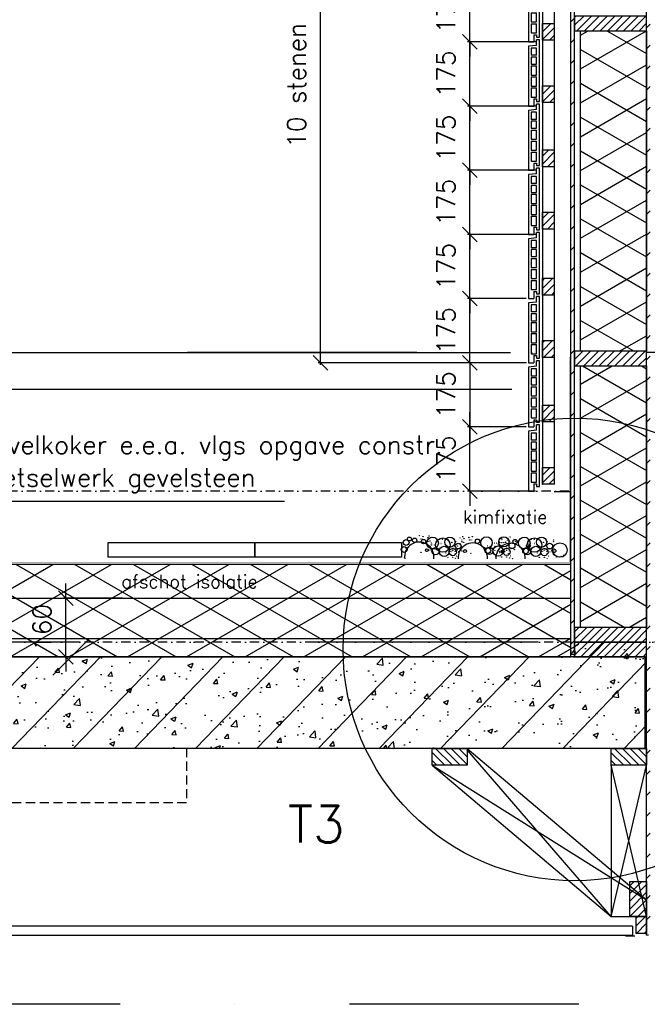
# Model space of a CAD drawing. Extents: x 149262 to 371235, y 141599 to 287858.
# Tile 9 of 60: x 153134 to 154844, y 150081 to 152767. Entities that reach past the tile are written whole.
import ezdxf

# ---------------------------------------------------------------- set-up
doc = ezdxf.new("R2010")
doc.units = 0
doc.header["$LTSCALE"] = 50
doc.header["$MEASUREMENT"] = 0
doc.header["$PDMODE"] = 3
doc.header["$PDSIZE"] = 0.1
for name, pattern in [('DASHDOT', [1, 0.5, -0.25, 0, -0.25]), ('DASHED', [0.75, 0.5, -0.25]), ('DD1', [2.66667, 1.66667, -0.5, 0, -0.5]), ('HIDDEN', [0.375, 0.25, -0.125])]:
    doc.linetypes.add(name, pattern=pattern)
doc.layers.get('0').update_dxf_attribs({"linetype": 'CONTINUOUS'})
doc.layers.get('DEFPOINTS').update_dxf_attribs({"linetype": 'CONTINUOUS'})
for name, color, linetype in [('25', 7, 'CONTINUOUS'), ('_DETAILNUMMERS', 4, 'CONTINUOUS'), ('_DETAILNUMMERSTEKST', 4, 'CONTINUOUS'), ('A--A21--_F-23-', 9, 'CONTINUOUS'), ('A--A23--_F--3-', 9, 'CONTINUOUS'), ('A--A25--_F--3-', 9, 'CONTINUOUS'), ('A--A42--_F-23-', 9, 'CONTINUOUS'), ('A--L13DC4_VLOEREN', 4, 'HIDDEN'), ('A--L21--', 3, 'CONTINUOUS'), ('A--L21--_F-23-', 4, 'CONTINUOUS'), ('A--L21D1_BUITENWAND', 1, 'CONTINUOUS'), ('A--L21D3_BUITENWAND', 3, 'CONTINUOUS'), ('A--L25--', 7, 'CONTINUOUS'), ('A--L25--_F-23-', 7, 'CONTINUOUS'), ('A--L28D1_KONSTRUKTIES', 1, 'CONTINUOUS'), ('A--L31--', 2, 'CONTINUOUS'), ('A--L31D1_BUITENKOZIJN', 1, 'CONTINUOUS'), ('A--L35-D2-_PLAFONDS', 2, 'CONTINUOUS'), ('A--L35-D4-_PLAFONDS', 4, 'CONTINUOUS'), ('A--L42--', 7, 'CONTINUOUS'), ('A--L42--_F--3-', 7, 'CONTINUOUS'), ('A--L42--_F-23-', 7, 'CONTINUOUS'), ('A--M$1A-_F123-', 1, 'CONTINUOUS'), ('A--T01A-18_TEKST', 1, 'CONTINUOUS'), ('A--T01A-25_TEKST', 2, 'CONTINUOUS'), ('STRAMIEN', 8, 'DD1'), ('X--LR---_CP', 7, 'CONTINUOUS')]:
    doc.layers.add(name, color=color, linetype=linetype)
doc.styles.add('HIEMSTRA', font='romans.shx')
doc.dimstyles.get("Standard").update_dxf_attribs({"dimscale": 50, "dimtxt": 2.5, "dimasz": 2, "dimexe": 0.3, "dimexo": 0.3, "dimgap": 2, "dimtad": 1, "dimdec": 0, "dimzin": 0, "dimdsep": 46, "dimtxsty": 'HIEMSTRA', "dimblk1": 'OBLIQUE', "dimblk2": 'OBLIQUE', "dimsah": 1, "dimcen": 0.09, "dimdle": 0.3, "dimclrd": 1, "dimclre": 1, "dimclrt": 2, "dimadec": 0, "dimazin": 0, "dimtfac": 1, "dimtdec": 4, "dimtix": 1, "dimtmove": 2, "dimatfit": 3, "dimldrblk": 'OBLIQUE', "dimfxl": 0, "dimtvp": 625, "dimtolj": 1, "dimtzin": 0, "dimarcsym": 0})
pattern_1 = [(45, (0, 0), (-10.6066, 10.6066), [])]

# ---------------------------------------------------------------- blocks, each defined once
blk = doc.blocks.new('_OBLIQUE')
at = {"color": 0, "linetype": 'ByBlock'}
blk.add_line((-0.5, -0.5), (0.5, 0.5), dxfattribs=at)
blk = doc.blocks.new('*D94')
at = {"color": 1, "linetype": 'ByBlock'}
for p, q in [((154360.2, 151656), (154360.2, 151696)), ((154513.7, 151656), (154354.2, 151656)), ((154360.2, 151481), (154360.2, 151656)), ((154538.7, 151481), (154354.2, 151481)), ((154360.2, 151481), (154360.2, 151441))]:
    blk.add_line(p, q, dxfattribs=at)
at = {"layer": 'DEFPOINTS', "color": 0, "linetype": 'ByBlock'}
for p in [(154360.2, 151656), (154519.7, 151656), (154544.7, 151481)]:
    blk.add_point(p, dxfattribs=at)
at = {"color": 1, "linetype": 'ByBlock', "xscale": 40, "yscale": 40, "zscale": 40}
for p, rotation in [((154360.2, 151656), 270), ((154360.2, 151481), 90)]:
    blk.add_blockref('_OBLIQUE', p, dxfattribs=dict(at, rotation=rotation))
at = {"color": 2, "linetype": 'ByBlock', "insert": (154295.2, 151568.5), "char_height": 50, "attachment_point": 5, "rotation": 90, "style": 'HIEMSTRA'}
blk.add_mtext('\\A1;175', dxfattribs=at)
blk = doc.blocks.new('*D95')
at = {"color": 1, "linetype": 'ByBlock'}
for p, q in [((154360.2, 152181), (154360.2, 152221)), ((154538.7, 152181), (154354.2, 152181)), ((154360.2, 152006), (154360.2, 152181)), ((154513.7, 152006), (154354.2, 152006)), ((154360.2, 152006), (154360.2, 151966))]:
    blk.add_line(p, q, dxfattribs=at)
at = {"layer": 'DEFPOINTS', "color": 0, "linetype": 'ByBlock'}
for p in [(154360.2, 152181), (154544.7, 152181), (154519.7, 152006)]:
    blk.add_point(p, dxfattribs=at)
at = {"color": 1, "linetype": 'ByBlock', "xscale": 40, "yscale": 40, "zscale": 40}
for p, rotation in [((154360.2, 152181), 270), ((154360.2, 152006), 90)]:
    blk.add_blockref('_OBLIQUE', p, dxfattribs=dict(at, rotation=rotation))
at = {"color": 2, "linetype": 'ByBlock', "insert": (154295.2, 152093.5), "char_height": 50, "attachment_point": 5, "rotation": 90, "style": 'HIEMSTRA'}
blk.add_mtext('\\A1;175', dxfattribs=at)
blk = doc.blocks.new('*D96')
at = {"color": 1, "linetype": 'ByBlock'}
for p, q in [((154360.2, 152356), (154360.2, 152396)), ((154538.7, 152356), (154354.2, 152356)), ((154360.2, 152181), (154360.2, 152356)), ((154538.7, 152181), (154354.2, 152181)), ((154360.2, 152181), (154360.2, 152141))]:
    blk.add_line(p, q, dxfattribs=at)
at = {"layer": 'DEFPOINTS', "color": 0, "linetype": 'ByBlock'}
for p in [(154360.2, 152356), (154544.7, 152356), (154544.7, 152181)]:
    blk.add_point(p, dxfattribs=at)
at = {"color": 1, "linetype": 'ByBlock', "xscale": 40, "yscale": 40, "zscale": 40}
for p, rotation in [((154360.2, 152356), 270), ((154360.2, 152181), 90)]:
    blk.add_blockref('_OBLIQUE', p, dxfattribs=dict(at, rotation=rotation))
at = {"color": 2, "linetype": 'ByBlock', "insert": (154295.2, 152268.5), "char_height": 50, "attachment_point": 5, "rotation": 90, "style": 'HIEMSTRA'}
blk.add_mtext('\\A1;175', dxfattribs=at)
blk = doc.blocks.new('*D97')
at = {"color": 1, "linetype": 'ByBlock'}
for p, q in [((154360.2, 152531), (154360.2, 152571)), ((154538.7, 152531), (154354.2, 152531)), ((154360.2, 152356), (154360.2, 152531)), ((154538.7, 152356), (154354.2, 152356)), ((154360.2, 152356), (154360.2, 152316))]:
    blk.add_line(p, q, dxfattribs=at)
at = {"layer": 'DEFPOINTS', "color": 0, "linetype": 'ByBlock'}
for p in [(154360.2, 152531), (154544.7, 152531), (154544.7, 152356)]:
    blk.add_point(p, dxfattribs=at)
at = {"color": 1, "linetype": 'ByBlock', "xscale": 40, "yscale": 40, "zscale": 40}
for p, rotation in [((154360.2, 152531), 270), ((154360.2, 152356), 90)]:
    blk.add_blockref('_OBLIQUE', p, dxfattribs=dict(at, rotation=rotation))
at = {"color": 2, "linetype": 'ByBlock', "insert": (154295.2, 152443.5), "char_height": 50, "attachment_point": 5, "rotation": 90, "style": 'HIEMSTRA'}
blk.add_mtext('\\A1;175', dxfattribs=at)
blk = doc.blocks.new('*D98')
at = {"color": 1, "linetype": 'ByBlock'}
for p, q in [((154360.2, 152706), (154360.2, 152746)), ((154538.7, 152706), (154354.2, 152706)), ((154360.2, 152531), (154360.2, 152706)), ((154538.7, 152531), (154354.2, 152531)), ((154360.2, 152531), (154360.2, 152491))]:
    blk.add_line(p, q, dxfattribs=at)
at = {"layer": 'DEFPOINTS', "color": 0, "linetype": 'ByBlock'}
for p in [(154360.2, 152706), (154544.7, 152706), (154544.7, 152531)]:
    blk.add_point(p, dxfattribs=at)
at = {"color": 1, "linetype": 'ByBlock', "xscale": 40, "yscale": 40, "zscale": 40}
for p, rotation in [((154360.2, 152706), 270), ((154360.2, 152531), 90)]:
    blk.add_blockref('_OBLIQUE', p, dxfattribs=dict(at, rotation=rotation))
at = {"color": 2, "linetype": 'ByBlock', "insert": (154295.2, 152618.5), "char_height": 50, "attachment_point": 5, "rotation": 90, "style": 'HIEMSTRA'}
blk.add_mtext('\\A1;175', dxfattribs=at)
blk = doc.blocks.new('*D99')
at = {"color": 1, "linetype": 'ByBlock'}
for p, q in [((154360.2, 152881), (154360.2, 152921)), ((154513.7, 152881), (154354.2, 152881)), ((154360.2, 152706), (154360.2, 152881)), ((154513.7, 152706), (154354.2, 152706)), ((154360.2, 152706), (154360.2, 152666))]:
    blk.add_line(p, q, dxfattribs=at)
at = {"layer": 'DEFPOINTS', "color": 0, "linetype": 'ByBlock'}
for p in [(154360.2, 152881), (154519.7, 152881), (154519.7, 152706)]:
    blk.add_point(p, dxfattribs=at)
at = {"color": 1, "linetype": 'ByBlock', "xscale": 40, "yscale": 40, "zscale": 40}
for p, rotation in [((154360.2, 152881), 270), ((154360.2, 152706), 90)]:
    blk.add_blockref('_OBLIQUE', p, dxfattribs=dict(at, rotation=rotation))
at = {"color": 2, "linetype": 'ByBlock', "insert": (154295.2, 152793.5), "char_height": 50, "attachment_point": 5, "rotation": 90, "style": 'HIEMSTRA'}
blk.add_mtext('\\A1;175', dxfattribs=at)
blk = doc.blocks.new('*U624')
at = {"layer": 'A--A42--_F-23-', "linetype": 'Continuous'}
h = blk.add_hatch(dxfattribs=at)
h.set_pattern_fill('ALFALINE', color=256, scale=40, style=0)
h.set_pattern_definition([(45, (-154846.69, -150269.403), (-28.284271, 28.284271), [])])
h.paths.add_polyline_path([(0, 0), (-5, 0), (-5, 5092.1), (0, 5092.1), (5, 5092.1), (5, 0)])
at = {"layer": 'A--L42--_F-23-', "color": 2, "linetype": 'Continuous'}
blk.add_lwpolyline([(0, 0), (-5, 0), (-5, 5092.1), (0, 5092.1)], dxfattribs=at)
blk = doc.blocks.new('*U623')
at = {"layer": 'A--A42--_F-23-', "linetype": 'Continuous'}
h = blk.add_hatch(dxfattribs=at)
h.set_pattern_fill('ALFALINE', color=256, scale=40, style=0)
h.set_pattern_definition([(45, (-154640.71, -151028.967), (-28.284271, 28.284271), [])])
h.paths.add_polyline_path([(0, 0), (-5, 0), (-5, 4317.5), (0, 4317.5), (5, 4317.5), (5, 0)])
at = {"layer": 'A--L42--_F-23-', "color": 2, "linetype": 'Continuous'}
for points in [[(0, 0), (-5, 0), (-5, 4317.5), (0, 4317.5)], [(0, 0), (5, 0), (5, 4317.5), (0, 4317.5)]]:
    blk.add_lwpolyline(points, dxfattribs=at)
blk = doc.blocks.new('ARGETON175')
at = {"layer": 'A--L21D3_BUITENWAND'}
for p, q in [((0, 168), (-8, 168)), ((-8, 153), (-8, 168)), ((0, 0), (0, 168)), ((-8, 153), (-30, 150.5)), ((-30, 150.5), (-30, -12.5)), ((-22, 145.5), (-22, 126)), ((-8, 145.5), (-22, 145.5)), ((-8, 126), (-8, 145.5)), ((-8, 126), (-22, 126)), ((-8, 121), (-22, 121)), ((-22, 121), (-22, 102)), ((-8, 102), (-8, 121)), ((-22, 102), (-8, 102)), ((-22, 97), (-22, 72)), ((-22, 97), (-8, 97)), ((-8, 72), (-8, 97)), ((-22, 72), (-8, 72)), ((-22, 67), (-22, 42)), ((-22, 67), (-8, 67)), ((-8, 42), (-8, 67)), ((-22, 42), (-8, 42)), ((-22, 37), (-22, 12)), ((-22, 37), (-8, 37)), ((-8, 12), (-8, 37)), ((-22, 12), (-8, 12)), ((-15, 7), (-15, -12.5)), ((-15, 7), (-8, 7)), ((-8, 7), (-8, 0)), ((-8, 0), (0, 0)), ((-30, -12.5), (-15, -12.5))]:
    blk.add_line(p, q, dxfattribs=at)
blk = doc.blocks.new('*D111')
at = {"color": 1, "linetype": 'ByBlock'}
for p, q in [((154360.2, 152006), (154360.2, 152046)), ((154513.7, 152006), (154354.2, 152006)), ((154360.2, 151831), (154360.2, 152006)), ((154514.2, 151831), (154354.2, 151831)), ((154360.2, 151831), (154360.2, 151791))]:
    blk.add_line(p, q, dxfattribs=at)
at = {"layer": 'DEFPOINTS', "color": 0, "linetype": 'ByBlock'}
for p in [(154360.2, 152006), (154519.7, 152006), (154520.2, 151831)]:
    blk.add_point(p, dxfattribs=at)
at = {"color": 1, "linetype": 'ByBlock', "xscale": 40, "yscale": 40, "zscale": 40}
for p, rotation in [((154360.2, 152006), 270), ((154360.2, 151831), 90)]:
    blk.add_blockref('_OBLIQUE', p, dxfattribs=dict(at, rotation=rotation))
at = {"color": 2, "linetype": 'ByBlock', "insert": (154295.2, 151918.5), "char_height": 50, "attachment_point": 5, "rotation": 90, "style": 'HIEMSTRA'}
blk.add_mtext('\\A1;175', dxfattribs=at)
blk = doc.blocks.new('*D112')
at = {"color": 1, "linetype": 'ByBlock'}
for p, q in [((153952.9, 151825), (153952.9, 153587)), ((154446.4, 153581), (153946.9, 153581)), ((154446.4, 151831), (153946.9, 151831))]:
    blk.add_line(p, q, dxfattribs=at)
at = {"layer": 'DEFPOINTS', "color": 0, "linetype": 'ByBlock'}
for p in [(153952.9, 153581), (154452.4, 153581), (154452.4, 151831)]:
    blk.add_point(p, dxfattribs=at)
at = {"color": 1, "linetype": 'ByBlock', "xscale": 40, "yscale": 40, "zscale": 40}
for p, rotation in [((153952.9, 153581), 90), ((153952.9, 151831), 270)]:
    blk.add_blockref('_OBLIQUE', p, dxfattribs=dict(at, rotation=rotation))
at = {"color": 2, "linetype": 'ByBlock', "insert": (153887.9, 152706), "char_height": 50, "attachment_point": 5, "rotation": 90, "style": 'HIEMSTRA'}
blk.add_mtext('\\A1;10 stenen a 175', dxfattribs=at)
blk = doc.blocks.new('NH40_196')
at = {"layer": 'A--A25--_F--3-'}
h = blk.add_hatch(dxfattribs=at)
h.set_pattern_fill('ALFALINE', color=256, scale=15, style=0, pattern_type=2)
h.set_pattern_definition([(45, (-6, 0), (-10.6066, 10.6066), [])])
h.paths.add_polyline_path([(0, 0), (0, 196), (40, 196), (40, 0)])
at = {"layer": 'A--L25--_F-23-', "color": 2, "linetype": 'Continuous'}
blk.add_lwpolyline([(0, 0), (0, 196), (40, 196), (40, 0)], close=True, dxfattribs=at)
at = {"layer": 'X--LR---_CP'}
for p in [(0, 0), (0, 0), (40, 0)]:
    blk.add_point(p, dxfattribs=at)
blk = doc.blocks.new('HOUT46X32')
at = {"layer": 'A--A25--_F--3-'}
h = blk.add_hatch(dxfattribs=at)
h.set_pattern_fill('ALFALINE', color=256, scale=15, style=0, pattern_type=2)
h.set_pattern_definition(pattern_1)
h.paths.add_polyline_path([(0, 0), (0, 46), (32, 46), (32, 0)])
at = {"layer": 'A--L25--_F-23-', "color": 2, "linetype": 'Continuous'}
blk.add_lwpolyline([(0, 0), (0, 46), (32, 46), (32, 0)], close=True, dxfattribs=at)
at = {"layer": 'X--LR---_CP'}
for p in [(0, 0), (0, 0), (32, 0)]:
    blk.add_point(p, dxfattribs=at)
blk = doc.blocks.new('*D126')
at = {"color": 1, "linetype": 'ByBlock'}
for p, q in [((154360.2, 151831), (154360.2, 151871)), ((154514.2, 151831), (154354.2, 151831)), ((154360.2, 151831), (154360.2, 151656)), ((154513.7, 151656), (154354.2, 151656)), ((154360.2, 151656), (154360.2, 151616))]:
    blk.add_line(p, q, dxfattribs=at)
at = {"layer": 'DEFPOINTS', "color": 0, "linetype": 'ByBlock'}
for p in [(154520.2, 151831), (154360.2, 151656), (154519.7, 151656)]:
    blk.add_point(p, dxfattribs=at)
at = {"color": 1, "linetype": 'ByBlock', "xscale": 40, "yscale": 40, "zscale": 40}
for p, rotation in [((154360.2, 151831), 270), ((154360.2, 151656), 90)]:
    blk.add_blockref('_OBLIQUE', p, dxfattribs=dict(at, rotation=rotation))
at = {"color": 2, "linetype": 'ByBlock', "insert": (154295.2, 151743.5), "char_height": 50, "attachment_point": 5, "rotation": 90, "style": 'HIEMSTRA'}
blk.add_mtext('\\A1;175', dxfattribs=at)
blk = doc.blocks.new('Q020259-')
at = {"layer": 'A--A25--_F--3-'}
h = blk.add_hatch(dxfattribs=at)
h.set_pattern_fill('ALFALINE', color=256, scale=15, style=0, pattern_type=2)
h.set_pattern_definition(pattern_1)
h.paths.add_polyline_path([(0, 0), (0, 46), (28, 46), (28, 0)])
at = {"layer": 'A--L25--_F-23-', "color": 2, "linetype": 'Continuous'}
blk.add_lwpolyline([(0, 0), (0, 46), (28, 46), (28, 0)], close=True, dxfattribs=at)
at = {"layer": 'X--LR---_CP'}
for p in [(0, 0), (0, 0), (28, 0)]:
    blk.add_point(p, dxfattribs=at)
blk = doc.blocks.new('Q020283-')
at = {"layer": 'A--A25--_F--3-'}
h = blk.add_hatch(dxfattribs=at)
h.set_pattern_fill('ALFALINE', color=256, scale=15, style=0, pattern_type=2)
h.set_pattern_definition(pattern_1)
h.paths.add_polyline_path([(0, 0), (0, 96), (46, 96), (46, 0)])
at = {"layer": 'A--L25--_F-23-', "color": 2, "linetype": 'Continuous'}
blk.add_lwpolyline([(0, 0), (0, 96), (46, 96), (46, 0)], close=True, dxfattribs=at)
at = {"layer": 'X--LR---_CP'}
for p in [(0, 0), (0, 0), (46, 0)]:
    blk.add_point(p, dxfattribs=at)
blk = doc.blocks.new('*D178')
at = {"layer": 'A--M$1A-_F123-', "color": 1, "lineweight": -2}
for p, q in [((153259.3, 151189), (153259.3, 151229)), ((153412.8, 151189), (153253.3, 151189)), ((153259.3, 151029), (153259.3, 151189)), ((153413.3, 151029), (153253.3, 151029)), ((153259.3, 151029), (153259.3, 150989))]:
    blk.add_line(p, q, dxfattribs=at)
at = {"layer": 'DEFPOINTS', "color": 0}
for p in [(153259.3, 151189), (153418.8, 151189), (153419.3, 151029)]:
    blk.add_point(p, dxfattribs=at)
at = {"layer": 'A--M$1A-_F123-', "color": 1, "lineweight": -2, "xscale": 40, "yscale": 40, "zscale": 40}
for p, rotation in [((153259.3, 151189), 270), ((153259.3, 151029), 90)]:
    blk.add_blockref('_OBLIQUE', p, dxfattribs=dict(at, rotation=rotation))
at = {"layer": 'A--M$1A-_F123-', "color": 2, "insert": (153194.3, 151109), "char_height": 50, "attachment_point": 5, "rotation": 90, "style": 'HIEMSTRA'}
blk.add_mtext('\\A1;160', dxfattribs=at)

msp = doc.modelspace()

# ---------------------------------------------------------------- hatches: boundary and pattern name
at = {"layer": 'A--A21--_F-23-'}
h = msp.add_hatch(dxfattribs=at)
h.set_pattern_fill('ALFAISO', color=256, scale=80, angle=270, style=0, pattern_type=2)
h.set_pattern_definition([(210, (224787.85, 48920.48), (-40, 69.28203), []), (150, (224787.85, 48920.48), (40, 69.28203), [])])
h.paths.add_polyline_path([(154661.7, 151862), (154661.7, 152736.5), (154841.7, 152736.5), (154841.7, 151862)])
h = msp.add_hatch(dxfattribs=at)
h.set_pattern_fill('ALFAISO', color=256, scale=80, angle=270, style=0, pattern_type=2)
h.set_pattern_definition([(210, (224787.85, 48245.105), (-40, 69.28203), []), (150, (224787.85, 48245.105), (40, 69.28203), [])])
h.paths.add_polyline_path([(154751.7, 151109), (154661.7, 151109), (154661.7, 151822), (154841.7, 151822), (154841.7, 151109)])
h = msp.add_hatch(dxfattribs=at)
h.set_pattern_fill('ALFAISO', color=256, scale=80, angle=270, style=0, pattern_type=2)
h.set_pattern_definition([(330, (18133.65, 55273.11), (40, 69.282032), []), (30, (18133.65, 55273.11), (-40, 69.282032), [])])
h.paths.add_polyline_path([(152512.9, 151029), (154635.7, 151029), (154635.7, 151280.8), (152513, 151280.8)])
at = {"layer": 'A--A23--_F--3-'}
h = msp.add_hatch(dxfattribs=at)
h.set_pattern_fill('ALFABET', color=256, scale=20, angle=1, style=0, pattern_type=2)
h.set_pattern_definition([(46, (0, 0), (-86.320776, 83.359004), []), (51, (0, 0), (143.649223, -10.04493), [15, -165]), (356, (0, 0), (-30.37155, 149.93121), [12, -132]), (101.4514, (11.97, -0.84), (113.27778, 139.88618), [12.74804, -140.22842]), (47.1842, (-0.7, 40), (213.99344, -29.37358), [22.5, -247.5]), (97.6356, (17.13, 37.55), (183.50393, 198.05632), [19.12206, -210.3426]), (352.1842, (-0.7, 40), (183.50378, 198.05647), [18, -198]), (22, (19.47, 30.34), (120.76856, -78.42802), [15, -165]), (327, (19.47, 30.34), (46.12453, 145.85721), [12, -132]), (72.4514, (29.54, 23.81), (166.893145, 67.42906), [12.74804, -140.22842]), (38.5, (0, 0), (1.269641, 66.611074), [0, -130.4, 0, -134, 0, -132.5]), (8.5, (0, 0), (51.229207, 79.788568), [0, -76.4, 0, -127.4, 0, -50.5]), (328.5, (-44.593, -0.78), (106.826954, -2.64699), [0, -50, 0, -156, 0, -207]), (318.5, (-64.59, -1.13), (116.270055, 22.053548), [0, -65, 0, -103.6, 0, -147]), (318.5, (-64.59, -1.13), (116.270055, 22.053548), [0, -65, 0, -103.6, 0, -147])])
h.paths.add_polyline_path([(154841.7, 151069), (154645.7, 151069), (154645.7, 151069), (154635.7, 151069), (154635.7, 151029), (152512.8, 151029), (152512.8, 151029), (152412.8, 151029), (152412.8, 150779), (152427.8, 150779), (152427.8, 150779), (152498.8, 150779), (152498.8, 150779), (152776.9, 150779), (152776.9, 150779), (152847.9, 150779), (154257.1, 150779), (154257.1, 150779), (154353.1, 150779), (154353.1, 150779), (154745.7, 150779), (154745.7, 150779), (154841.7, 150779)])

# ---------------------------------------------------------------- linework, layer by layer
at = {"color": 1, "linetype": 'ByBlock'}
msp.add_line((153164.8, 151029), (153273.5, 151029), dxfattribs=at)
for centre, radius in [((154195.5, 151350.1), 5.32), ((154223.3, 151358.9), 0.331), ((154232.7, 151356.5), 0.331), ((154232.9, 151357), 0.331), ((154258.8, 151339.2), 15.8), ((154249.1, 151358.3), 0.331), ((154249.4, 151358.8), 0.331), ((154256.7, 151355.9), 0.331), ((154306, 151341.3), 13.8), ((154340.9, 151356.3), 0.331), ((154341.1, 151355.8), 0.331), ((154367, 151356.4), 0.331), ((154405.6, 151340.2), 15.8), ((154452.8, 151342.3), 13.8), ((154469.9, 151355.4), 0.331), ((154508.5, 151339.2), 15.8), ((154555.7, 151341.3), 13.8), ((154173.4, 151335), 0.331), ((154173.4, 151335), 0.331), ((154181.1, 151321.3), 7.91), ((154176, 151332.4), 0.331), ((154176, 151332.4), 0.331), ((154176, 151332.4), 0.331), ((154176, 151332.4), 0.331), ((154186.6, 151340.6), 7.91), ((154209.6, 151346.6), 5.94), ((154214.6, 151350.2), 0.331), ((154225.6, 151350.1), 0.331), ((154233.9, 151343.1), 5.94), ((154230.3, 151350.1), 0.331), ((154245.9, 151353.8), 0.331), ((154246.2, 151353.6), 0.331), ((154246.4, 151343.8), 0.331), ((154246.7, 151343.6), 0.331), ((154251.4, 151344.8), 0.331), ((154255, 151333.9), 0.331), ((154255.6, 151334.8), 0.331), ((154256.1, 151339.5), 0.331), ((154264.4, 151333.6), 0.331), ((154286.6, 151333.6), 19.8), ((154267.5, 151328.9), 0.331), ((154267.5, 151328.9), 0.331), ((154267.5, 151328.9), 0.331), ((154267.5, 151328.9), 0.331), ((154270, 151347.3), 0.331), ((154270.1, 151331.5), 0.331), ((154270.1, 151331.5), 0.331), ((154290.3, 151316.4), 13.8), ((154277.8, 151349.5), 0.331), ((154278, 151349.6), 0.331), ((154278.1, 151349.6), 0.331), ((154281.3, 151337.8), 0.331), ((154286, 151349.5), 0.331), ((154286.2, 151349.6), 0.331), ((154286.6, 151337.8), 0.331), ((154301.3, 151347.8), 0.331), ((154305.8, 151338.9), 0.331), ((154307.9, 151328), 0.331), ((154307.9, 151328), 0.331), ((154311, 151340.7), 0.331), ((154311.3, 151340.4), 0.331), ((154316.6, 151346.9), 0.331), ((154328.3, 151330.8), 7.92), ((154321.6, 151343.1), 0.331), ((154321.6, 151343.1), 0.331), ((154325.9, 151331.1), 0.331), ((154333.5, 151353.4), 0.331), ((154334.1, 151337), 0.331), ((154334.7, 151332.3), 0.331), ((154335.3, 151331.4), 0.331), ((154338.3, 151347.4), 0.331), ((154338.3, 151342.8), 0.331), ((154338.8, 151342.3), 0.331), ((154343.5, 151341.1), 0.331), ((154343.8, 151341.3), 0.331), ((154344.1, 151351.1), 0.331), ((154344.4, 151351.3), 0.331), ((154357.3, 151354.5), 0.331), ((154357.6, 151354), 0.331), ((154359.9, 151347.6), 0.331), ((154364.6, 151347.6), 0.331), ((154380.6, 151344.1), 5.94), ((154375.7, 151347.7), 0.331), ((154407.9, 151331.4), 0.331), ((154437, 151317.3), 13.8), ((154428.1, 151338.8), 0.331), ((154428.8, 151330.2), 0.331), ((154433.3, 151338.8), 0.331), ((154437, 151336), 0.331), ((154437.6, 151331.4), 0.331), ((154438.2, 151330.4), 0.331), ((154441.7, 151341.3), 0.331), ((154446.4, 151340.2), 0.331), ((154446.7, 151340.4), 0.331), ((154447, 151350.1), 0.331), ((154447.3, 151350.3), 0.331), ((154448, 151348.7), 0.331), ((154452.5, 151339.9), 0.331), ((154454.6, 151328.9), 0.331), ((154454.6, 151328.9), 0.331), ((154457.7, 151341.6), 0.331), ((154458, 151341.3), 0.331), ((154460.2, 151353.6), 0.331), ((154460.5, 151353.1), 0.331), ((154462.8, 151346.6), 0.331), ((154463.3, 151347.8), 0.331), ((154475, 151331.8), 7.92), ((154467.5, 151346.6), 0.331), ((154468.3, 151344), 0.331), ((154468.3, 151344), 0.331), ((154483.5, 151343.1), 5.94), ((154478.6, 151346.7), 0.331), ((154485, 151343.7), 0.331), ((154519.7, 151331.5), 5.32), ((154536.3, 151333.6), 19.8), ((154517.1, 151328.9), 0.331), ((154517.1, 151328.9), 0.331), ((154517.1, 151328.9), 0.331), ((154517.1, 151328.9), 0.331), ((154519.6, 151347.3), 0.331), ((154519.7, 151331.5), 0.331), ((154519.7, 151331.5), 0.331), ((154539.9, 151316.4), 13.8), ((154527.4, 151349.5), 0.331), ((154527.6, 151349.6), 0.331), ((154527.8, 151349.6), 0.331), ((154531, 151337.8), 0.331), ((154535.6, 151349.5), 0.331), ((154535.8, 151349.6), 0.331), ((154536.2, 151337.8), 0.331), ((154550.9, 151347.8), 0.331), ((154555.4, 151338.9), 0.331), ((154557.5, 151328), 0.331), ((154557.5, 151328), 0.331), ((154560.6, 151340.7), 0.331), ((154560.9, 151340.4), 0.331), ((154566.2, 151346.9), 0.331), ((154577.9, 151330.8), 7.92), ((154571.2, 151343.1), 0.331), ((154571.2, 151343.1), 0.331), ((154605.7, 151320), 19.8), ((154587.9, 151347.4), 0.331), ((154587.9, 151342.8), 0.331), ((154173.8, 151324.7), 0.331), ((154173.8, 151324.7), 0.331), ((154173.8, 151324.7), 0.331), ((154173.8, 151324.7), 0.331), ((154185.5, 151325.3), 0.331), ((154227.2, 151313.7), 0.331), ((154243.4, 151319.7), 3.96), ((154247.2, 151319.2), 0.331), ((154252, 151319.8), 0.331), ((154266.6, 151316.7), 9.89), ((154258, 151321.9), 0.331), ((154262, 151305.5), 0.331), ((154262, 151305.5), 0.331), ((154262, 151305.5), 0.331), ((154262, 151305.5), 0.331), ((154264.9, 151322.5), 0.331), ((154269.7, 151321.2), 0.331), ((154269.7, 151321.2), 0.331), ((154269.7, 151321.2), 0.331), ((154269.7, 151321.2), 0.331), ((154275.2, 151312.2), 0.331), ((154294.8, 151312.2), 0.331), ((154303, 151311), 0.331), ((154303.5, 151315.7), 0.331), ((154313.6, 151314.4), 9.89), ((154304.9, 151319.3), 0.331), ((154308.6, 151315.8), 0.331), ((154313.2, 151318.1), 0.331), ((154313.6, 151322.8), 0.331), ((154314, 151324.6), 0.331), ((154318.7, 151322.9), 0.331), ((154320.7, 151316.3), 0.331), ((154321.6, 151310.3), 0.331), ((154324.5, 151303.3), 0.331), ((154324.8, 151303.2), 0.331), ((154325.3, 151320), 0.331), ((154325.8, 151323.2), 0.331), ((154325.9, 151323.1), 0.331), ((154328.2, 151302.9), 0.331), ((154328.2, 151302.9), 0.331), ((154328.2, 151302.9), 0.331), ((154328.2, 151302.9), 0.331), ((154328.9, 151315.2), 0.331), ((154334.5, 151320), 0.331), ((154338.2, 151317.3), 0.331), ((154343, 151316.6), 0.331), ((154346.9, 151317.1), 3.96), ((154363, 151311.2), 0.331), ((154409.2, 151318.8), 7.91), ((154413.3, 151317.7), 9.89), ((154404.7, 151322.8), 0.331), ((154422, 151313.2), 0.331), ((154428.2, 151319), 0.331), ((154431.1, 151302), 0.331), ((154431.1, 151302), 0.331), ((154431.1, 151302), 0.331), ((154431.1, 151302), 0.331), ((154441.1, 151316.3), 0.331), ((154441.5, 151313.1), 0.331), ((154445.9, 151315.7), 0.331), ((154449.8, 151316.2), 3.96), ((154446.8, 151301.2), 0.331), ((154449.7, 151311.9), 0.331), ((154450.2, 151316.6), 0.331), ((154460.4, 151315.3), 9.89), ((154451.7, 151320.2), 0.331), ((154455.3, 151316.8), 0.331), ((154459.9, 151319), 0.331), ((154460.4, 151323.7), 0.331), ((154460.4, 151301.2), 0.331), ((154460.8, 151325.5), 0.331), ((154465.5, 151323.9), 0.331), ((154465.9, 151310.3), 0.331), ((154467.4, 151317.3), 0.331), ((154468.3, 151311.2), 0.331), ((154471.3, 151304.2), 0.331), ((154471.5, 151304.1), 0.331), ((154472.6, 151324.1), 0.331), ((154472.7, 151324.1), 0.331), ((154475.6, 151316.1), 0.331), ((154481.2, 151320.9), 0.331), ((154512.1, 151317.8), 7.91), ((154516.2, 151316.7), 9.89), ((154507.6, 151321.9), 0.331), ((154519.3, 151321.2), 0.331), ((154519.3, 151321.2), 0.331), ((154519.3, 151321.2), 0.331), ((154519.3, 151321.2), 0.331), ((154524.9, 151312.2), 0.331), ((154544.4, 151312.2), 0.331), ((154552.6, 151311), 0.331), ((154553.1, 151315.7), 0.331), ((154563.3, 151314.4), 9.89), ((154554.6, 151319.3), 0.331), ((154558.2, 151315.8), 0.331), ((154562.8, 151318.1), 0.331), ((154563.3, 151322.8), 0.331), ((154563.7, 151324.6), 0.331), ((154568.4, 151322.9), 0.331), ((154570.3, 151316.3), 0.331), ((154571.2, 151310.3), 0.331), ((154574.2, 151303.3), 0.331), ((154574.4, 151303.2), 0.331), ((154575.5, 151323.2), 0.331), ((154575.6, 151323.1), 0.331), ((154578.5, 151315.2), 0.331), ((154584.1, 151320), 0.331), ((154589.2, 151317.9), 5.32), ((154586.6, 151315.3), 0.331), ((154586.6, 151315.3), 0.331), ((154586.6, 151315.3), 0.331), ((154586.6, 151315.3), 0.331), ((154588.8, 151307.6), 0.331), ((154588.8, 151307.6), 0.331), ((154588.8, 151307.6), 0.331), ((154588.8, 151307.6), 0.331), ((154589.2, 151317.9), 0.331), ((154589.2, 151317.9), 0.331), ((154596.9, 151300.9), 0.331), ((154597.1, 151301), 0.331), ((154597.3, 151301), 0.331), ((154605.1, 151300.9), 0.331), ((154605.3, 151301), 0.331), ((154608.8, 151302.9), 0.331), ((154616.1, 151305.8), 0.331), ((154616.4, 151305.3), 0.331), ((154182.3, 151298.9), 0.331), ((154300.1, 151300.3), 0.331), ((154313.6, 151300.3), 0.331), ((154321.2, 151297.3), 0.331), ((154468, 151298.3), 0.331), ((154476.2, 151296.5), 0.331), ((154549.7, 151300.3), 0.331), ((154563.2, 151300.3), 0.331), ((154570.9, 151297.3), 0.331)]:
    msp.add_circle(centre, radius)
for centre, start, end in [((154222.2, 151301.8), 351.5931, 188.4069), ((154368.1, 151299.3), 354.8736, 185.1264), ((154471, 151298.4), 356.2296, 183.7704)]:
    msp.add_arc(centre, 40, start, end)
at = {"layer": '_DETAILNUMMERS'}
msp.add_circle((154645.7, 151049), 630.9, dxfattribs=at)
at = {"layer": 'A--A21--_F-23-'}
msp.add_line((154597, 151029), (154656.9, 151063.6), dxfattribs=at)
at = {"layer": 'A--L13DC4_VLOEREN', "const_width": 1}
msp.add_lwpolyline([(152518, 151443.7), (152518, 151285.8), (154630.7, 151285.8), (154630.7, 151846.7)], dxfattribs=at)
at = {"layer": 'A--L21--'}
for p, q in [((152512.9, 151189), (154635.7, 151189)), ((152512.9, 151079), (154635.7, 151079))]:
    msp.add_line(p, q, dxfattribs=at)
for points in [[(154661.7, 151862), (154661.7, 151862), (154661.7, 152736.5), (154841.7, 152736.5), (154841.7, 151862), (154661.7, 151862), (154661.7, 151862)], [(154751.7, 151109), (154661.7, 151109), (154661.7, 151822), (154841.7, 151822), (154841.7, 151109), (154751.7, 151109), (154751.7, 151109)], [(152512.9, 151029), (154635.7, 151029), (154635.7, 151280.8), (152513, 151280.8)]]:
    msp.add_lwpolyline(points, close=True, dxfattribs=at)
at = {"layer": 'A--L21--_F-23-', "linetype": 'Continuous'}
for p, q in [((154838, 151029), (152412.9, 151029)), ((154838, 150779), (154838, 151029)), ((154838, 150779), (152412.9, 150779))]:
    msp.add_line(p, q, dxfattribs=at)
at = {"layer": 'A--L21D1_BUITENWAND'}
for p, q in [((152148, 151859), (154471.3, 151859)), ((152148, 151859), (154419.7, 151859)), ((152148, 151859), (154471.3, 151859)), ((152567.2, 151759), (154474.8, 151759)), ((152567.2, 151759), (154474.8, 151759)), ((152658, 151759), (154419.7, 151759))]:
    msp.add_line(p, q, dxfattribs=at)
at = {"layer": 'A--L28D1_KONSTRUKTIES', "linetype": 'DASHED'}
msp.add_lwpolyline([(153588, 150780.5), (153588, 150630.5), (152653, 150630.5), (152653, 150630.5)], dxfattribs=at)
at = {"layer": 'A--L31--'}
for p, q in [((154557.7, 155346.5), (154557.7, 151499.3)), ((154589.7, 155300.5), (154589.7, 151499.3)), ((154589.7, 151479.9), (154635.7, 151479.9))]:
    msp.add_line(p, q, dxfattribs=at)
at = {"layer": 'A--L31D1_BUITENKOZIJN'}
for p, q in [((154353.1, 150779), (154841.7, 150366.4)), ((154745.7, 150320.4), (154353.1, 150775.4)), ((154257.1, 150733), (154745.7, 150320.4)), ((154257.1, 150733), (154841.7, 150366.4)), ((154745.7, 150733), (154745.7, 150320.4)), ((154745.7, 150320.4), (154841.7, 150733)), ((154841.7, 150320.4), (154745.7, 150733)), ((154745.7, 150320.4), (154841.7, 150320.4))]:
    msp.add_line(p, q, dxfattribs=at)
at = {"layer": 'A--L35-D2-_PLAFONDS'}
for points in [[(154803.7, 150294.4), (152791.6, 150294.4), (152791.6, 150269.4), (154803.7, 150269.4)], [(154803.7, 150294.4), (154803.7, 150269.4)]]:
    msp.add_lwpolyline(points, dxfattribs=at)
at = {"layer": 'A--L35-D4-_PLAFONDS'}
msp.add_line((154784.5, 150267.4), (154809.5, 150267.4), dxfattribs=at)
at = {"layer": 'A--L42--_F--3-'}
for points in [[(153374.3, 151340.2), (153774.3, 151340.2), (153774.3, 151300.2), (153374.3, 151300.2)], [(153774.3, 151340.2), (154174.3, 151340.2), (154174.3, 151300.2), (153774.3, 151300.2)]]:
    msp.add_lwpolyline(points, close=True, dxfattribs=at)
at = {"layer": 'A--T01A-25_TEKST'}
msp.add_line((152150.4, 151453.5), (153855.4, 151453.5), dxfattribs=at)
msp.add_line((152150.4, 151453.5), (153855.4, 151453.5), dxfattribs=at)
at = {"layer": 'DEFPOINTS', "color": 0, "linetype": 'ByBlock'}
msp.add_point((153273.5, 151029), dxfattribs=at)
at = {"layer": 'STRAMIEN', "linetype": 'DASHDOT', "ltscale": 25}
msp.add_line((172967, 151859), (150278.7, 151859), dxfattribs=at)
at = {"layer": 'STRAMIEN', "linetype": 'DASHDOT'}
for p, q in [((154630.7, 151481), (150163, 151481)), ((171571.4, 151069), (149997.4, 151069))]:
    msp.add_line(p, q, dxfattribs=at)
at = {"layer": 'STRAMIEN', "color": 8, "linetype": 'DASHDOT', "ltscale": 25}
for p, q in [((160797, 151069), (149662.7, 151069)), ((155907.5, 150081), (150163, 150081))]:
    msp.add_line(p, q, dxfattribs=at)

# ---------------------------------------------------------------- block references
for p in [(154549.7, 152718.5), (154549.7, 152543.5), (154549.7, 152368.5), (154549.7, 152193.5), (154549.7, 152018.5), (154549.7, 151843.5), (154549.7, 151668.5), (154549.7, 151493.5)]:
    msp.add_blockref('ARGETON175', p)
at = {"color": 1, "linetype": 'ByBlock', "xscale": -100, "yscale": 100, "zscale": 100, "rotation": 90}
msp.add_blockref('_OBLIQUE', (153273.5, 151029), dxfattribs=at)
at = {"layer": '25', "rotation": 90}
for p in [(154353.1, 150733), (154841.7, 150733)]:
    msp.add_blockref('Q020283-', p, dxfattribs=at)
at = {"layer": '25'}
msp.add_blockref('Q020283-', (154795.7, 150320.4), dxfattribs=at)
at = {"layer": 'A--L25--'}
for name, p in [('HOUT46X32', (154557.7, 152710.5)), ('HOUT46X32', (154557.7, 152540.5)), ('HOUT46X32', (154557.7, 152365.5)), ('HOUT46X32', (154557.7, 152195.5)), ('HOUT46X32', (154557.7, 152015.5)), ('HOUT46X32', (154557.7, 151845.5)), ('HOUT46X32', (154557.7, 151669.3)), ('HOUT46X32', (154557.7, 151499.3)), ('Q020259-', (154813.7, 150274.4))]:
    msp.add_blockref(name, p, dxfattribs=at)
at = {"layer": 'A--L25--', "xscale": -1, "rotation": 270}
for p in [(154645.7, 152736.5), (154645.7, 151822), (154645.7, 151069), (154645.7, 151029)]:
    msp.add_blockref('NH40_196', p, dxfattribs=at)
at = {"layer": 'A--L42--'}
for name, p in [('*U624', (154846.7, 150269.4)), ('*U623', (154640.7, 151029))]:
    msp.add_blockref(name, p, dxfattribs=at)

# ---------------------------------------------------------------- texts
at = {"layer": '_DETAILNUMMERSTEKST', "style": 'HIEMSTRA'}
msp.add_text('T3', height=100, dxfattribs=at).set_placement((153864.3, 150521.9))
at = {"layer": 'A--T01A-18_TEKST', "style": 'HIEMSTRA'}
for s, p in [('kimfixatie', (154341.5, 151392.1)), ('afschot isolatie', (153410.2, 151216))]:
    msp.add_text(s, height=36, dxfattribs=at).set_placement(p)
at = {"layer": 'A--T01A-25_TEKST', "style": 'HIEMSTRA'}
for s, p in [('gevelkoker e.e.a. vlgs opgave constr.', (153021.8, 151582.1)), ('metselwerk gevelsteen', (153021.8, 151492.9))]:
    msp.add_text(s, height=50, dxfattribs=at).set_placement(p)

# ---------------------------------------------------------------- dimensions: what is measured, and where the dimension line sits
at = {"layer": 'A--M$1A-_F123-'}
dim = msp.add_linear_dim(base=(153952.9, 153581), p1=(154452.4, 151831), p2=(154452.4, 153581), angle=270, text='10 stenen a 175', dimstyle='Standard', override={"dimscale": 20}, dxfattribs=at)
dim.commit()
dim.dimension.update_dxf_attribs({"geometry": '*D112', "text_midpoint": (153887.9, 152706)})
for base, p1, p2, picture, middle in [((154360.2, 152881), (154519.7, 152706), (154519.7, 152881), '*D99', (154295.2, 152793.5)), ((154360.2, 152706), (154544.7, 152531), (154544.7, 152706), '*D98', (154295.2, 152618.5)), ((154360.2, 152531), (154544.7, 152356), (154544.7, 152531), '*D97', (154295.2, 152443.5)), ((154360.2, 152356), (154544.7, 152181), (154544.7, 152356), '*D96', (154295.2, 152268.5)), ((154360.2, 152181), (154519.7, 152006), (154544.7, 152181), '*D95', (154295.2, 152093.5)), ((154360.2, 152006), (154520.2, 151831), (154519.7, 152006), '*D111', (154295.2, 151918.5)), ((154360.2, 151656), (154520.2, 151831), (154519.7, 151656), '*D126', (154295.2, 151743.5)), ((154360.2, 151656), (154544.7, 151481), (154519.7, 151656), '*D94', (154295.2, 151568.5)), ((153259.3, 151189), (153419.3, 151029), (153418.8, 151189), '*D178', (153194.3, 151109))]:
    dim = msp.add_linear_dim(base=base, p1=p1, p2=p2, angle=270, dimstyle='Standard', override={"dimscale": 20}, dxfattribs=at)
    dim.commit()
    dim.dimension.update_dxf_attribs({"geometry": picture, "text_midpoint": middle})

doc.saveas('drawing.dxf')
